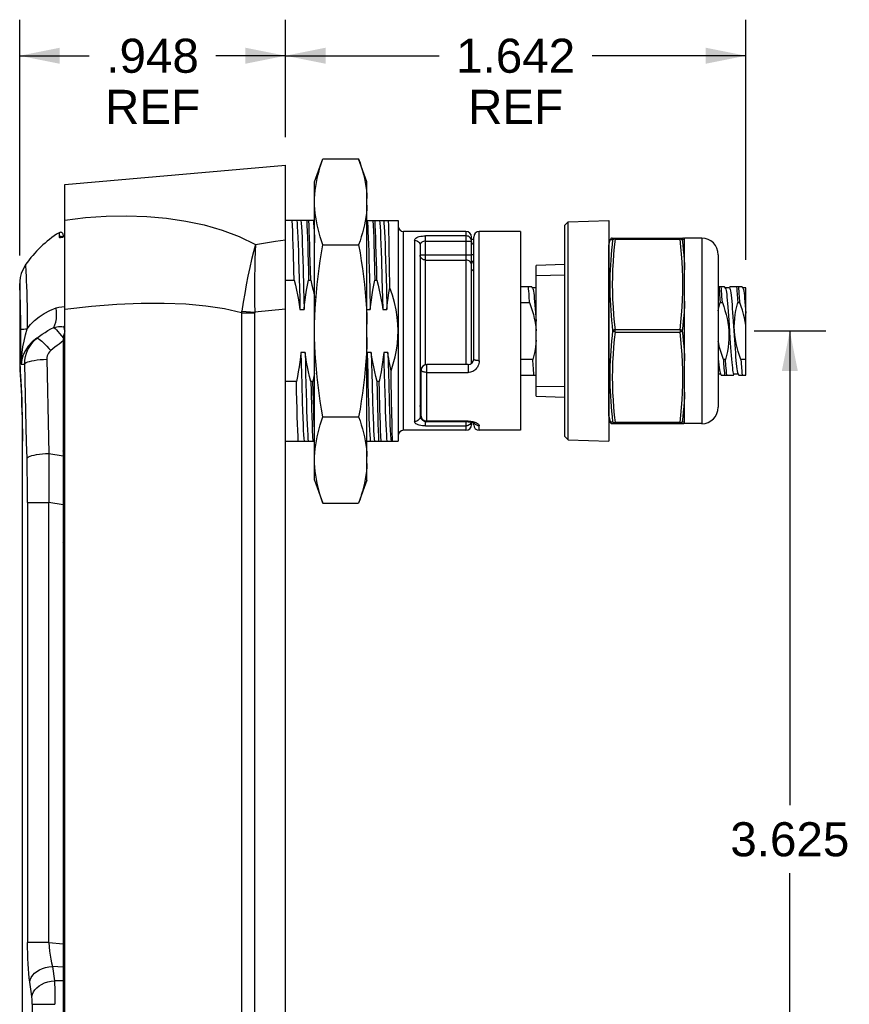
# Model space of a CAD drawing. Header units: inches. Extents: x 0 to 15.7, y 0 to 12.1.
# Tile 4 of 13: x 4.7 to 7.6, y 3.8 to 7.3. Entities that reach past the tile are written whole.
import ezdxf

# ---------------------------------------------------------------- set-up
doc = ezdxf.new("R2010")
doc.units = ezdxf.units.IN
doc.header["$LTSCALE"] = 0.864286
doc.header["$MEASUREMENT"] = 0
doc.layers.get('0').update_dxf_attribs({"linetype": 'CONTINUOUS'})
doc.styles.get("Standard").update_dxf_attribs({"font": 'arial.ttf'})
doc.dimstyles.new('DIMSTYLE_1', dxfattribs={"dimtxt": 0.121429, "dimasz": 0.142857, "dimexe": 0.09, "dimexo": 0.07, "dimgap": 0.0425, "dimtad": 0, "dimtih": 1, "dimtoh": 1, "dimdec": 3, "dimzin": 4, "dimdsep": 46, "dimtxsty": 'Standard', "dimblk": '_FILLED', "dimblk1": '_FILLED', "dimblk2": '_FILLED', "dimcen": 0.09, "dimadec": 3, "dimazin": 1, "dimtfac": 1, "dimtdec": 3, "dimtofl": 0, "dimtmove": 0, "dimatfit": 3, "dimldrblk": '_FILLED', "dimfxl": 0, "dimtolj": 1, "dimtzin": 4, "dimarcsym": 0})

# ---------------------------------------------------------------- blocks, each defined once
blk = doc.blocks.new('_FILLED')
at = {"color": 0, "linetype": 'ByBlock'}
blk.add_solid([(0, 0), (-1, 0.2), (-1, -0.2)], dxfattribs=at)
blk = doc.blocks.new('*D9')
at = {"color": 2, "linetype": 'Continuous'}
for p, q in [((4.6538, 6.4428), (4.6538, 7.2833)), ((5.6016, 6.8643), (5.6016, 7.2833)), ((4.6538, 7.1548), (4.902, 7.1548)), ((5.6016, 7.1548), (5.3534, 7.1548))]:
    blk.add_line(p, q, dxfattribs=at)
at = {"color": 2, "linetype": 'Continuous', "xscale": 0.1428571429, "yscale": 0.1428571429, "zscale": 0.1428571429, "rotation": 180}
blk.add_blockref('_FILLED', (4.6538, 7.1548), dxfattribs=at)
at = {"color": 2, "linetype": 'Continuous', "xscale": 0.1428571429, "yscale": 0.1428571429, "zscale": 0.1428571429}
blk.add_blockref('_FILLED', (5.6016, 7.1548), dxfattribs=at)
at = {"color": 2, "linetype": 'Continuous', "insert": (5.1277, 7.2155), "char_height": 0.12143, "width": 0.338555, "attachment_point": 2, "line_spacing_factor": 0.9}
blk.add_mtext('.948\\PREF', dxfattribs=at)
blk = doc.blocks.new('*D10')
at = {"color": 2, "linetype": 'Continuous'}
for p, q in [((5.6016, 6.8643), (5.6016, 7.2833)), ((7.2433, 6.4274), (7.2433, 7.2833)), ((5.6016, 7.1548), (6.1496, 7.1548)), ((7.2433, 7.1548), (6.6953, 7.1548))]:
    blk.add_line(p, q, dxfattribs=at)
at = {"color": 2, "linetype": 'Continuous', "xscale": 0.1428571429, "yscale": 0.1428571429, "zscale": 0.1428571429, "rotation": 180}
blk.add_blockref('_FILLED', (5.6016, 7.1548), dxfattribs=at)
at = {"color": 2, "linetype": 'Continuous', "xscale": 0.1428571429, "yscale": 0.1428571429, "zscale": 0.1428571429}
blk.add_blockref('_FILLED', (7.2433, 7.1548), dxfattribs=at)
at = {"color": 2, "linetype": 'Continuous', "insert": (6.4225, 7.2155), "char_height": 0.12143, "width": 0.424323, "attachment_point": 2, "line_spacing_factor": 0.9}
blk.add_mtext('1.642\\PREF', dxfattribs=at)
blk = doc.blocks.new('*D12')
at = {"color": 2, "linetype": 'Continuous'}
for p, q in [((7.2734, 6.1738), (7.5289, 6.1738)), ((7.4003, 6.1738), (7.4003, 4.4827)), ((7.4003, 2.5488), (7.4003, 4.2398)), ((6.0756, 2.5488), (7.5289, 2.5488))]:
    blk.add_line(p, q, dxfattribs=at)
at = {"color": 2, "linetype": 'Continuous', "xscale": 0.1428571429, "yscale": 0.1428571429, "zscale": 0.1428571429}
for p, rotation in [((7.4003, 6.1738), 90), ((7.4003, 2.5488), 270)]:
    blk.add_blockref('_FILLED', p, dxfattribs=dict(at, rotation=rotation))
at = {"color": 2, "linetype": 'Continuous', "insert": (7.4003, 4.422), "char_height": 0.12143, "width": 0.424323, "attachment_point": 2, "line_spacing_factor": 0.9}
blk.add_mtext('3.625', dxfattribs=at)

msp = doc.modelspace()

# ---------------------------------------------------------------- linework, layer by layer
at = {"color": 7, "linetype": 'Continuous'}
for p, q in [((5.7056, 6.7058), (5.7353, 6.7875)), ((5.7353, 6.7875), (5.8625, 6.7875)), ((5.8922, 6.7058), (5.8625, 6.7875)), ((4.8142, 6.6954), (5.6016, 6.7643)), ((5.6016, 0.8844), (5.6016, 6.7643)), ((5.7056, 5.6417), (5.7056, 6.7058)), ((5.8922, 5.6417), (5.8922, 6.7058)), ((4.8142, 0.8982), (4.8142, 6.6954)), ((5.7056, 6.5675), (5.6016, 6.5675)), ((5.8922, 6.5675), (6.0032, 6.5675)), ((6.0032, 6.5675), (6.0032, 5.7801)), ((6.6099, 6.5624), (6.7551, 6.5675)), ((6.7551, 6.5675), (6.7551, 5.7801)), ((6.5977, 6.5502), (6.6099, 6.5624)), ((6.5977, 5.7974), (6.5977, 6.5502)), ((6.6099, 5.7851), (6.6099, 6.5624)), ((4.7942, 6.5239), (4.7942, 6.509)), ((4.7994, 6.5105), (4.7985, 6.5104)), ((4.8014, 6.5103), (4.7994, 6.5105)), ((4.8093, 6.5155), (4.8093, 6.5104)), ((4.8137, 6.5122), (4.811, 6.5111)), ((4.8142, 6.5124), (4.8134, 6.512)), ((5.5658, 6.4933), (5.6016, 6.4986)), ((6.0229, 5.8194), (6.0229, 6.5281)), ((6.2453, 6.5281), (6.0229, 6.5281)), ((6.0622, 6.4967), (6.0622, 5.8509)), ((6.1016, 6.0531), (6.1016, 6.5124)), ((6.2453, 6.5124), (6.1016, 6.5124)), ((6.2453, 6.5281), (6.2453, 6.0537)), ((6.265, 6.0576), (6.265, 6.5084)), ((6.2729, 6.0734), (6.2729, 6.5084)), ((6.2925, 6.0675), (6.2925, 6.5281)), ((6.4402, 6.5281), (6.2925, 6.5281)), ((6.4402, 6.5281), (6.4402, 5.8194)), ((6.7553, 6.4777), (6.7594, 6.4981)), ((6.7671, 6.5045), (7.0188, 6.5045)), ((6.7771, 6.5005), (6.7771, 6.5045)), ((6.7771, 6.5005), (7.0088, 6.5005)), ((7.0088, 6.5045), (7.0088, 6.5005)), ((7.0252, 6.5011), (7.0245, 6.502)), ((7.0252, 5.8431), (7.0252, 6.5045)), ((7.086, 6.5045), (7.0252, 6.5045)), ((7.086, 6.5045), (7.086, 5.8431)), ((5.4946, 6.4824), (5.5302, 6.4879)), ((5.5302, 6.4879), (5.5658, 6.4933)), ((5.7353, 6.4807), (5.8625, 6.4807)), ((5.9728, 6.4037), (5.9717, 6.4705)), ((6.0819, 6.4787), (6.0819, 5.8688)), ((6.1016, 6.4936), (6.265, 6.4936)), ((6.7553, 5.8699), (6.7553, 6.4777)), ((5.6485, 6.4277), (5.6504, 6.3621)), ((5.9438, 6.4276), (5.9456, 6.3621)), ((6.265, 6.4438), (6.0819, 6.4438)), ((6.1016, 6.4263), (6.2453, 6.4263)), ((6.2729, 6.445), (6.265, 6.445)), ((7.1451, 6.4454), (7.1451, 5.9021)), ((5.9004, 6.3958), (5.9023, 6.3262)), ((5.9595, 6.3958), (5.9614, 6.3262)), ((5.9741, 6.3279), (5.9728, 6.4037)), ((6.265, 6.3933), (6.2729, 6.3854)), ((6.5977, 6.41), (6.4953, 6.4064)), ((6.4953, 5.9411), (6.4953, 6.4064)), ((5.6016, 6.3542), (5.6325, 6.3542)), ((5.6842, 6.3542), (5.6915, 6.3542)), ((5.9204, 6.3542), (5.9278, 6.3542)), ((6.4953, 6.3717), (6.5977, 6.3731)), ((4.6544, 6.3295), (4.6538, 6.3428)), ((4.6538, 6.3428), (4.6538, 6.054)), ((5.9023, 6.3262), (5.9042, 6.2505)), ((5.9614, 6.3262), (5.9633, 6.2505)), ((6.4802, 6.3313), (6.4402, 6.3313)), ((6.483, 6.3265), (6.4802, 6.3313)), ((6.4953, 6.3274), (6.4824, 6.3274)), ((6.483, 6.3265), (6.4836, 6.3251)), ((7.1677, 6.3313), (7.1451, 6.3313)), ((7.1705, 6.3265), (7.1677, 6.3313)), ((7.185, 6.3274), (7.1699, 6.3274)), ((7.1705, 6.3265), (7.1707, 6.3261)), ((7.1867, 6.3313), (7.1846, 6.3277)), ((7.2302, 6.3313), (7.1867, 6.3313)), ((7.233, 6.3265), (7.2302, 6.3313)), ((7.2433, 6.3274), (7.2324, 6.3274)), ((7.2433, 6.0163), (7.2433, 6.3274)), ((6.4723, 6.2755), (6.4709, 6.2967)), ((7.1598, 6.2755), (7.1584, 6.2967)), ((7.2223, 6.2755), (7.2209, 6.2967)), ((5.6016, 6.2515), (5.492, 6.2408)), ((5.6532, 6.2505), (5.668, 6.2505)), ((5.8922, 6.2505), (5.9042, 6.2505)), ((5.9485, 6.2505), (5.9633, 6.2505)), ((6.4402, 6.2755), (6.4723, 6.2755)), ((7.152, 6.2755), (7.1598, 6.2755)), ((7.2145, 6.2755), (7.2223, 6.2755)), ((5.4454, 6.2378), (5.4454, 2.286)), ((5.4454, 6.2378), (5.4919, 6.2378)), ((5.4461, 6.2436), (5.492, 6.2408)), ((5.4919, 2.286), (5.4919, 6.2378)), ((4.8105, 6.1885), (4.8142, 6.1934)), ((4.8105, 6.1885), (4.8112, 6.1857)), ((4.8105, 6.1885), (4.8142, 6.1884)), ((4.8127, 6.1797), (4.8142, 6.173)), ((7.1836, 6.1959), (7.1867, 6.147)), ((6.7771, 6.1698), (6.7771, 6.1777)), ((7.0088, 6.1777), (6.7771, 6.1777)), ((6.7771, 6.1698), (7.0088, 6.1698)), ((7.0088, 6.1777), (7.0088, 6.1698)), ((4.8093, 6.1379), (4.8093, 0.7998)), ((5.6715, 6.0971), (5.6568, 6.0971)), ((5.893, 6.0971), (5.8922, 6.0893)), ((5.9077, 6.0971), (5.893, 6.0971)), ((5.9668, 6.0971), (5.952, 6.0971)), ((4.6538, 6.0556), (4.6549, 6.0399)), ((4.6542, 6.0425), (4.6553, 6.0267)), ((4.6592, 6.0557), (4.6718, 6.0557)), ((6.1055, 5.85), (6.1055, 6.0537)), ((6.2532, 6.0537), (6.1055, 6.0537)), ((6.2532, 6.0537), (6.2532, 6.0258)), ((6.4838, 6.072), (6.4402, 6.072)), ((6.4851, 6.0509), (6.4838, 6.072)), ((7.1713, 6.072), (7.1634, 6.072)), ((7.1726, 6.0509), (7.1713, 6.072)), ((7.2433, 6.072), (7.2259, 6.072)), ((4.6547, 6.0357), (4.656, 6.0148)), ((4.656, 6.0155), (4.6569, 5.9997)), ((6.0858, 5.8697), (6.0858, 6.034)), ((6.1055, 6.0258), (6.2532, 6.0258)), ((6.4402, 6.0163), (6.4953, 6.0163)), ((7.1451, 6.0201), (7.1533, 6.0201)), ((7.1527, 6.021), (7.1555, 6.0163)), ((7.1555, 6.0163), (7.199, 6.0163)), ((7.199, 6.0163), (7.2011, 6.0199)), ((7.2007, 6.0201), (7.2158, 6.0201)), ((7.2152, 6.021), (7.218, 6.0163)), ((7.218, 6.0163), (7.2433, 6.0163)), ((4.6568, 6.0006), (4.6579, 5.9818)), ((4.6578, 5.9829), (4.6589, 5.9614)), ((5.6406, 5.9934), (5.6016, 5.9934)), ((5.6996, 5.9934), (5.6923, 5.9934)), ((5.9359, 5.9934), (5.9285, 5.9934)), ((6.5977, 5.9745), (6.4953, 5.9758)), ((4.6588, 5.9623), (4.6599, 5.9384)), ((4.6599, 5.9393), (4.6608, 5.9133)), ((6.4953, 5.9411), (6.5977, 5.9375)), ((4.6608, 5.9143), (4.6617, 5.8867)), ((5.9811, 5.8742), (5.98, 5.9311)), ((6.0819, 5.9037), (6.0858, 5.9037)), ((4.6616, 5.8874), (4.6623, 5.8585)), ((5.7353, 5.8669), (5.8625, 5.8669)), ((6.7553, 5.8699), (6.7594, 5.8494)), ((4.6623, 5.8589), (4.6628, 5.8296)), ((4.6628, 5.8297), (4.6631, 5.8)), ((6.1016, 5.8351), (6.1016, 5.85)), ((6.1016, 5.8351), (6.2453, 5.8351)), ((6.2532, 5.8518), (6.1055, 5.8518)), ((6.2532, 5.85), (6.1055, 5.85)), ((6.2453, 5.85), (6.2453, 5.8194)), ((6.2532, 5.8518), (6.2532, 5.85)), ((6.2642, 5.8491), (6.2635, 5.8467)), ((6.265, 5.8489), (6.265, 5.8391)), ((6.2729, 5.8391), (6.2729, 5.8467)), ((6.2925, 5.8194), (6.2925, 5.8358)), ((6.7671, 5.8431), (7.0188, 5.8431)), ((6.7767, 5.8431), (6.7771, 5.8431)), ((6.7771, 5.8431), (6.7771, 5.847)), ((7.0088, 5.847), (6.7771, 5.847)), ((7.0088, 5.847), (7.0088, 5.8431)), ((7.0245, 5.8455), (7.0252, 5.8464)), ((7.086, 5.8431), (7.0252, 5.8431)), ((4.6631, 5.8002), (4.6631, 5.7801)), ((6.2453, 5.8194), (6.0229, 5.8194)), ((6.4402, 5.8194), (6.2925, 5.8194)), ((6.5977, 5.7974), (6.6099, 5.7851)), ((4.6631, 5.7801), (4.6631, 3.6541)), ((4.6631, 5.7801), (4.6636, 5.7801)), ((4.6636, 3.6541), (4.6636, 5.7801)), ((5.6016, 5.7801), (5.7063, 5.7801)), ((5.8922, 5.7801), (6.0032, 5.7801)), ((6.6099, 5.7851), (6.7551, 5.7801)), ((4.7581, 5.7367), (4.8093, 5.7287)), ((4.8093, 5.7447), (4.8142, 5.7447)), ((5.7056, 5.6417), (5.7353, 5.5601)), ((5.8922, 5.6417), (5.8625, 5.5601)), ((4.682, 5.562), (4.682, 3.9932)), ((4.682, 5.562), (4.7574, 5.562)), ((4.7574, 3.9932), (4.7574, 5.562)), ((4.8093, 5.5538), (4.7574, 5.562)), ((5.7353, 5.5601), (5.8625, 5.5601)), ((4.8142, 5.4703), (4.8093, 5.4703)), ((4.8093, 5.2931), (4.8142, 5.2931)), ((4.7574, 3.9932), (4.682, 3.9932)), ((4.7574, 3.9932), (4.8093, 3.9888)), ((4.7704, 3.9079), (4.7727, 3.8908)), ((4.8093, 3.9047), (4.7704, 3.9079)), ((4.7727, 3.8908), (4.7751, 3.8736)), ((4.7751, 3.8736), (4.7777, 3.8564)), ((4.692, 3.8351), (4.6896, 3.8523)), ((4.6945, 3.8179), (4.692, 3.8351)), ((4.8093, 3.856), (4.7777, 3.8564)), ((4.697, 3.8008), (4.6945, 3.8179)), ((4.6988, 3.7729), (4.6988, 1.1988)), ((4.6988, 3.7729), (4.7794, 3.7729))]:
    msp.add_line(p, q, dxfattribs=at)
for points in [[(5.7056, 6.6461), (5.7063, 6.6601), (5.7076, 6.6742), (5.7094, 6.6884), (5.7117, 6.7025), (5.7145, 6.7166), (5.7178, 6.7308), (5.7215, 6.7449), (5.7257, 6.7591), (5.7303, 6.7733), (5.7353, 6.7875)], [(5.8625, 6.7875), (5.8675, 6.7733), (5.8721, 6.7591), (5.8763, 6.7449), (5.88, 6.7308), (5.8833, 6.7166), (5.8861, 6.7025), (5.8884, 6.6884), (5.8902, 6.6742), (5.8915, 6.6601), (5.8922, 6.6461)], [(5.7353, 6.4807), (5.7303, 6.4949), (5.7257, 6.5091), (5.7215, 6.5232), (5.7178, 6.5374), (5.7145, 6.5515), (5.7117, 6.5657), (5.7094, 6.5798), (5.7076, 6.5939), (5.7063, 6.608), (5.7056, 6.6221)], [(5.8922, 6.6221), (5.8915, 6.608), (5.8902, 6.5939), (5.8884, 6.5798), (5.8861, 6.5656), (5.8833, 6.5515), (5.88, 6.5374), (5.8763, 6.5232), (5.8721, 6.5091), (5.8675, 6.4949), (5.8625, 6.4807)], [(4.8142, 6.5688), (4.8887, 6.5775), (4.9623, 6.5826), (5.0352, 6.5839), (5.1069, 6.5815), (5.1775, 6.5755), (5.2461, 6.5656), (5.3122, 6.5517), (5.3758, 6.5334), (5.4366, 6.5105), (5.4946, 6.4824)], [(5.63, 6.4519), (5.6292, 6.48), (5.6284, 6.5057), (5.6275, 6.5289), (5.6267, 6.5496), (5.6258, 6.5675)], [(5.642, 6.5675), (5.6429, 6.558), (5.6439, 6.5447), (5.6449, 6.5276), (5.6458, 6.5071), (5.6467, 6.4834), (5.6476, 6.4568), (5.6485, 6.4277)], [(5.6568, 6.5675), (5.6577, 6.5579), (5.6587, 6.5444), (5.6596, 6.5274), (5.6606, 6.507), (5.6615, 6.4833), (5.6624, 6.4568), (5.6633, 6.4276), (5.6642, 6.3958)], [(5.6775, 6.5675), (5.6784, 6.5496), (5.6792, 6.5289), (5.68, 6.5057), (5.6808, 6.48), (5.6816, 6.4519)], [(5.689, 6.4519), (5.6882, 6.48), (5.6874, 6.5057), (5.6866, 6.5289), (5.6857, 6.5496), (5.6849, 6.5675)], [(5.7011, 6.5675), (5.702, 6.558), (5.703, 6.5447), (5.7039, 6.5276), (5.7049, 6.5071), (5.7056, 6.4882)], [(5.893, 6.5675), (5.8939, 6.5579), (5.8949, 6.5444), (5.8958, 6.5274), (5.8968, 6.507), (5.8977, 6.4833), (5.8986, 6.4568), (5.8995, 6.4276), (5.9004, 6.3958)], [(5.9137, 6.5675), (5.9146, 6.5496), (5.9154, 6.5289), (5.9162, 6.5057), (5.917, 6.48), (5.9179, 6.4519)], [(5.9252, 6.4519), (5.9244, 6.48), (5.9236, 6.5057), (5.9228, 6.5289), (5.922, 6.5496), (5.9211, 6.5675)], [(5.9373, 6.5675), (5.9382, 6.558), (5.9392, 6.5447), (5.9401, 6.5276), (5.9411, 6.5071), (5.942, 6.4834), (5.9429, 6.4568), (5.9438, 6.4276)], [(5.952, 6.5675), (5.953, 6.5579), (5.9539, 6.5444), (5.9549, 6.5274), (5.9559, 6.507), (5.9568, 6.4833), (5.9577, 6.4568), (5.9586, 6.4276), (5.9595, 6.3958)], [(5.9717, 6.4705), (5.9711, 6.4998), (5.9705, 6.5259), (5.9699, 6.5485), (5.9693, 6.5675)], [(4.7942, 6.509), (4.7946, 6.5079), (4.7956, 6.5071), (4.7973, 6.5068), (4.7996, 6.5069), (4.8025, 6.5075), (4.806, 6.5085), (4.81, 6.51), (4.8142, 6.5118)], [(4.7985, 6.5104), (4.7976, 6.5103), (4.7967, 6.5101), (4.7958, 6.5098), (4.795, 6.5095), (4.7942, 6.509)], [(4.8047, 6.509), (4.8033, 6.5097), (4.8014, 6.5103)], [(4.8113, 6.5111), (4.809, 6.5103), (4.807, 6.5096), (4.8053, 6.5091), (4.8039, 6.5088)], [(6.0622, 6.4967), (6.0628, 6.4997), (6.0643, 6.5024), (6.0668, 6.5048), (6.0702, 6.5069), (6.0743, 6.5086), (6.079, 6.51), (6.0842, 6.5111), (6.0898, 6.5118), (6.0956, 6.5123), (6.1016, 6.5124)], [(6.0622, 6.4967), (6.066, 6.4963), (6.0697, 6.4953), (6.073, 6.4938), (6.0759, 6.4916), (6.0784, 6.4889), (6.0803, 6.4858), (6.0815, 6.4824), (6.0819, 6.4787)], [(6.2592, 6.5069), (6.2562, 6.5093), (6.2528, 6.511), (6.2491, 6.5121), (6.2453, 6.5124)], [(6.265, 6.4936), (6.2646, 6.4973), (6.2635, 6.5008), (6.2617, 6.5041), (6.2592, 6.5069)], [(6.2729, 6.5008), (6.2722, 6.5006), (6.2702, 6.4999), (6.2679, 6.4993), (6.2654, 6.4987), (6.265, 6.4986)], [(6.7671, 6.5045), (6.7658, 6.5044), (6.7645, 6.504), (6.7633, 6.5035), (6.7623, 6.5028), (6.7614, 6.502), (6.7606, 6.501), (6.76, 6.5), (6.7596, 6.4989), (6.7594, 6.4981)], [(6.7694, 6.4979), (6.7674, 6.498), (6.7655, 6.498), (6.7639, 6.4981), (6.7626, 6.4981), (6.7614, 6.4981), (6.7605, 6.4981), (6.7599, 6.4981), (6.7595, 6.4981), (6.7594, 6.4982)], [(6.7694, 6.1738), (6.7674, 6.1922), (6.7655, 6.2104), (6.7639, 6.2287), (6.7626, 6.2469), (6.7614, 6.265), (6.7605, 6.2831), (6.7599, 6.3011), (6.7595, 6.3192), (6.7594, 6.3371), (6.7595, 6.3551), (6.7599, 6.373), (6.7606, 6.3909), (6.7615, 6.4087), (6.7627, 6.4266), (6.764, 6.4444), (6.7656, 6.4623), (6.7674, 6.4801), (6.7694, 6.4979)], [(6.7771, 6.5005), (6.7742, 6.4737), (6.7718, 6.4468), (6.7698, 6.4199), (6.7683, 6.3929), (6.7674, 6.366), (6.7671, 6.3391), (6.7674, 6.3122), (6.7683, 6.2853), (6.7698, 6.2584), (6.7718, 6.2314), (6.7742, 6.2046), (6.7771, 6.1777)], [(6.7694, 6.4979), (6.7697, 6.4993), (6.7703, 6.5005), (6.7711, 6.5016), (6.772, 6.5026), (6.7731, 6.5034), (6.7744, 6.504), (6.7757, 6.5044), (6.7771, 6.5045)], [(6.7771, 6.5005), (6.7757, 6.5006), (6.7744, 6.5005), (6.7732, 6.5004), (6.7721, 6.5001), (6.7711, 6.4997), (6.7703, 6.4992), (6.7697, 6.4986), (6.7694, 6.4979)], [(7.0088, 6.5045), (7.0101, 6.5044), (7.0114, 6.504), (7.0126, 6.5035), (7.0137, 6.5027), (7.0147, 6.5017), (7.0155, 6.5006), (7.0161, 6.4993), (7.0165, 6.4979)], [(7.0165, 6.4979), (7.0161, 6.4986), (7.0156, 6.4992), (7.0148, 6.4996), (7.0139, 6.5), (7.0128, 6.5003), (7.0115, 6.5005), (7.0102, 6.5006), (7.0088, 6.5005)], [(7.0088, 6.1777), (7.0117, 6.2046), (7.0141, 6.2314), (7.0161, 6.2584), (7.0176, 6.2853), (7.0184, 6.3122), (7.0188, 6.3391), (7.0184, 6.366), (7.0176, 6.3929), (7.0161, 6.4199), (7.0141, 6.4468), (7.0117, 6.4737), (7.0088, 6.5005)], [(7.0252, 6.4981), (7.0243, 6.4981), (7.0232, 6.4981), (7.0218, 6.4981), (7.0202, 6.498), (7.0185, 6.498), (7.0165, 6.4979)], [(7.0165, 6.4979), (7.0185, 6.4802), (7.0202, 6.4625), (7.0218, 6.4448), (7.0232, 6.4271), (7.0243, 6.4095), (7.0252, 6.3918)], [(7.0245, 6.502), (7.0236, 6.5028), (7.0225, 6.5035), (7.0213, 6.504), (7.0201, 6.5044), (7.0188, 6.5045)], [(5.4946, 6.4824), (5.4877, 6.4561), (5.481, 6.4285), (5.4744, 6.3995), (5.468, 6.3694), (5.462, 6.3386), (5.4563, 6.3073), (5.451, 6.2757), (5.4461, 6.2436)], [(5.4946, 6.4824), (5.4935, 6.4559), (5.4926, 6.4279), (5.492, 6.3985), (5.4915, 6.3682), (5.4913, 6.337), (5.4913, 6.3053), (5.4916, 6.2731), (5.492, 6.2408)], [(5.7056, 6.1978), (5.7063, 6.2259), (5.7076, 6.2541), (5.7094, 6.2824), (5.7117, 6.3107), (5.7145, 6.339), (5.7178, 6.3674), (5.7216, 6.3957), (5.7258, 6.424), (5.7303, 6.4523), (5.7353, 6.4807)], [(5.8625, 6.4807), (5.8675, 6.4523), (5.872, 6.424), (5.8762, 6.3957), (5.88, 6.3674), (5.8833, 6.339), (5.8861, 6.3107), (5.8884, 6.2824), (5.8902, 6.2541), (5.8915, 6.2259), (5.8922, 6.1978)], [(6.1016, 6.4936), (6.0979, 6.4934), (6.0943, 6.4927), (6.0909, 6.4916), (6.0879, 6.49), (6.0854, 6.4879), (6.0835, 6.4853), (6.0823, 6.4822), (6.0819, 6.4787)], [(6.265, 6.4814), (6.2662, 6.4821), (6.268, 6.4837), (6.2697, 6.4854)], [(6.2697, 6.4854), (6.271, 6.4873), (6.272, 6.4892)], [(6.272, 6.4892), (6.2726, 6.4911), (6.2729, 6.493)], [(5.6325, 6.3542), (5.6316, 6.3889), (5.63, 6.4519)], [(5.6816, 6.4519), (5.6833, 6.3889), (5.6842, 6.3542)], [(5.6915, 6.3542), (5.6907, 6.3889), (5.689, 6.4519)], [(5.9179, 6.4519), (5.9195, 6.3889), (5.9204, 6.3542)], [(5.9278, 6.3542), (5.9269, 6.3889), (5.9252, 6.4519)], [(6.1016, 6.4263), (6.0978, 6.4266), (6.0941, 6.4276), (6.0907, 6.4292), (6.0877, 6.4314), (6.0852, 6.4341), (6.0834, 6.4371), (6.0823, 6.4404), (6.0819, 6.4438)], [(6.265, 6.4087), (6.2646, 6.4121), (6.2635, 6.4154), (6.2617, 6.4185), (6.2592, 6.4211), (6.2562, 6.4233), (6.2528, 6.4249), (6.2491, 6.4259), (6.2453, 6.4263)], [(4.675, 6.4104), (4.6716, 6.4051), (4.6644, 6.3917), (4.6591, 6.378), (4.6558, 6.3645), (4.6541, 6.3512), (4.6538, 6.3428)], [(4.675, 6.4104), (4.6762, 6.3838), (4.6768, 6.3694), (4.6774, 6.3523), (4.6781, 6.3327), (4.6787, 6.3108), (4.6793, 6.287), (4.6799, 6.2616), (4.6802, 6.2351), (4.6805, 6.2082), (4.6806, 6.1811)], [(5.6642, 6.3958), (5.6661, 6.3262), (5.667, 6.2888), (5.668, 6.2505)], [(6.2714, 6.4167), (6.2702, 6.4187), (6.2688, 6.4207), (6.2671, 6.4224), (6.2652, 6.4239), (6.265, 6.424)], [(6.2729, 6.41), (6.2727, 6.4123), (6.2722, 6.4145), (6.2714, 6.4167)], [(5.6325, 6.3542), (5.6369, 6.3368), (5.6409, 6.3194), (5.6446, 6.3021), (5.6478, 6.2848), (5.6507, 6.2676), (5.6532, 6.2505)], [(5.6504, 6.3621), (5.6523, 6.2889), (5.6532, 6.2505)], [(5.668, 6.2505), (5.6697, 6.2676), (5.6718, 6.2848), (5.6743, 6.302), (5.6772, 6.3193), (5.6805, 6.3367), (5.6842, 6.3542)], [(5.6915, 6.3542), (5.6959, 6.3368), (5.6999, 6.3194), (5.7036, 6.3021), (5.7056, 6.2916)], [(5.9042, 6.2505), (5.9059, 6.2676), (5.908, 6.2848), (5.9105, 6.302), (5.9134, 6.3193), (5.9167, 6.3367), (5.9204, 6.3542)], [(5.9278, 6.3542), (5.9321, 6.3368), (5.9362, 6.3194), (5.9398, 6.3021), (5.9431, 6.2848), (5.946, 6.2676), (5.9485, 6.2505)], [(5.9456, 6.3621), (5.9476, 6.2889), (5.9485, 6.2505)], [(4.6578, 6.2), (4.6576, 6.2204), (4.6572, 6.2404), (4.6568, 6.2596), (4.6563, 6.2773), (4.6558, 6.2935), (4.6553, 6.3077), (4.6544, 6.3295)], [(5.9633, 6.2505), (5.9645, 6.2633), (5.966, 6.2762), (5.9677, 6.2891), (5.9696, 6.302), (5.9717, 6.315), (5.9741, 6.3279)], [(6.0032, 6.1738), (6.0025, 6.1978), (6.0002, 6.2226), (5.9962, 6.2483), (5.9905, 6.2745), (5.9831, 6.301), (5.9741, 6.3279)], [(6.4709, 6.2967), (6.4702, 6.3064), (6.4695, 6.3154), (6.4688, 6.3237), (6.4681, 6.3313)], [(6.4836, 6.3251), (6.4847, 6.3214), (6.4858, 6.3159), (6.4869, 6.3086), (6.488, 6.2999), (6.489, 6.2898), (6.4901, 6.2785), (6.4911, 6.266), (6.4922, 6.2524), (6.4932, 6.2379), (6.4944, 6.2225), (6.4953, 6.2087)], [(7.1478, 6.3313), (7.1485, 6.3236), (7.1492, 6.3153), (7.1499, 6.3064)], [(7.1584, 6.2967), (7.1577, 6.3064), (7.157, 6.3154), (7.1563, 6.3237), (7.1556, 6.3313)], [(7.1707, 6.3261), (7.1718, 6.3231), (7.1729, 6.3183), (7.174, 6.3117), (7.1751, 6.3036), (7.1761, 6.294), (7.1772, 6.2831), (7.1782, 6.271), (7.1793, 6.2578), (7.1803, 6.2433), (7.1815, 6.228), (7.1826, 6.2121), (7.1836, 6.1959)], [(7.185, 6.3274), (7.1856, 6.3272), (7.1867, 6.3253), (7.1877, 6.3217), (7.1889, 6.3163), (7.19, 6.3092), (7.191, 6.3006), (7.1921, 6.2907), (7.1931, 6.2795), (7.1941, 6.2671), (7.1952, 6.2536), (7.1963, 6.239), (7.1974, 6.2234), (7.1985, 6.2071)], [(7.2103, 6.3313), (7.211, 6.3236), (7.2117, 6.3153), (7.2124, 6.3064)], [(7.2209, 6.2967), (7.2202, 6.3064), (7.2195, 6.3154), (7.2188, 6.3237), (7.2181, 6.3313)], [(7.233, 6.3265), (7.2337, 6.3249), (7.2348, 6.3211), (7.2359, 6.3155), (7.237, 6.3083), (7.2381, 6.2994), (7.2391, 6.2891), (7.2401, 6.2776), (7.2412, 6.2649), (7.2422, 6.2513), (7.2433, 6.2368)], [(7.1499, 6.3064), (7.1512, 6.2865), (7.152, 6.2755)], [(7.2124, 6.3064), (7.2137, 6.2865), (7.2145, 6.2755)], [(4.6806, 6.1811), (4.6928, 6.1962), (4.7068, 6.2107), (4.7229, 6.2241), (4.7411, 6.2363), (4.7615, 6.2469), (4.7842, 6.2556)], [(4.7758, 6.1861), (4.7797, 6.1949), (4.7826, 6.2051), (4.7845, 6.2164), (4.7855, 6.2287), (4.7854, 6.2419), (4.7842, 6.2556)], [(4.7842, 6.2556), (4.7939, 6.2582), (4.8037, 6.2598), (4.8137, 6.2606), (4.8142, 6.2606)], [(5.4454, 6.2378), (5.3841, 6.2519), (5.3177, 6.2622), (5.246, 6.2687), (5.1691, 6.2717), (5.0873, 6.2715), (5.0007, 6.2679), (4.9097, 6.261), (4.8142, 6.2506)], [(6.4723, 6.2755), (6.4772, 6.2613), (6.4816, 6.247), (6.4857, 6.2326), (6.4891, 6.2181), (6.4919, 6.2035), (6.494, 6.1888), (6.4953, 6.1743)], [(7.0252, 6.2801), (7.0243, 6.2624), (7.0232, 6.2447), (7.0218, 6.227), (7.0202, 6.2093), (7.0185, 6.1916), (7.0165, 6.1738)], [(7.1451, 6.2451), (7.1453, 6.2468), (7.1483, 6.2612), (7.152, 6.2755)], [(7.1598, 6.2755), (7.1647, 6.2613), (7.1691, 6.247), (7.1732, 6.2326), (7.1766, 6.2181), (7.1794, 6.2035), (7.1815, 6.1888), (7.1828, 6.1741), (7.1833, 6.1594), (7.1831, 6.1447), (7.1821, 6.1299), (7.1803, 6.1153), (7.1779, 6.1007), (7.1749, 6.0863), (7.1713, 6.072)], [(7.2259, 6.072), (7.221, 6.0862), (7.2166, 6.1005), (7.2126, 6.1149), (7.2091, 6.1294), (7.2063, 6.144), (7.2042, 6.1587), (7.2029, 6.1734), (7.2024, 6.1881), (7.2026, 6.2029), (7.2037, 6.2176), (7.2054, 6.2323), (7.2078, 6.2468), (7.2108, 6.2612), (7.2145, 6.2755)], [(7.2433, 6.1943), (7.2413, 6.2071), (7.2387, 6.2202), (7.2354, 6.2336), (7.2316, 6.2473), (7.2272, 6.2613), (7.2223, 6.2755)], [(5.4454, 6.2378), (5.4455, 6.2388), (5.4456, 6.2398), (5.4457, 6.2407), (5.4459, 6.2417), (5.446, 6.2426), (5.4461, 6.2436)], [(5.492, 6.2408), (5.492, 6.2403), (5.492, 6.2398), (5.492, 6.2393), (5.492, 6.2388), (5.492, 6.2383), (5.4919, 6.2378)], [(4.6592, 6.0557), (4.6588, 6.0725), (4.6585, 6.0909), (4.6583, 6.1108), (4.6581, 6.1322), (4.658, 6.1549), (4.6578, 6.2)], [(4.6579, 6.179), (4.659, 6.1794), (4.6612, 6.1798), (4.6645, 6.1801), (4.6688, 6.1805), (4.6742, 6.1808), (4.6806, 6.1811)], [(4.6592, 6.0557), (4.6601, 6.0761), (4.6621, 6.0962), (4.6652, 6.1166), (4.6693, 6.1377), (4.6745, 6.1592), (4.6806, 6.1811)], [(4.7154, 6.1479), (4.7248, 6.155), (4.7345, 6.1618), (4.7444, 6.1684), (4.7546, 6.1746), (4.7651, 6.1806), (4.7758, 6.1861)], [(4.7758, 6.1861), (4.781, 6.1876), (4.7863, 6.1886), (4.792, 6.1893), (4.7979, 6.1895), (4.8041, 6.1892), (4.8105, 6.1885)], [(4.7758, 6.1861), (4.7799, 6.1825), (4.7848, 6.1775), (4.7903, 6.1714), (4.7963, 6.1643), (4.8028, 6.1561), (4.8096, 6.1473)], [(4.8112, 6.1857), (4.8119, 6.1828), (4.8127, 6.1797)], [(7.1985, 6.2071), (7.2006, 6.1742), (7.2027, 6.1415)], [(4.7154, 6.1479), (4.6983, 6.1344), (4.6846, 6.1196), (4.6741, 6.1042), (4.6665, 6.0883), (4.6615, 6.0719), (4.6592, 6.0557)], [(4.6718, 6.0557), (4.6725, 6.0689), (4.6746, 6.0819), (4.6781, 6.0946), (4.6831, 6.1069), (4.6894, 6.1184), (4.697, 6.1292), (4.7057, 6.1391), (4.7154, 6.1479)], [(4.7154, 6.1479), (4.7174, 6.1478), (4.7202, 6.1465), (4.7237, 6.1443), (4.7279, 6.1411), (4.7328, 6.1369), (4.7383, 6.1317), (4.7443, 6.1257), (4.7507, 6.1189), (4.7575, 6.1114), (4.7644, 6.1035)], [(4.8096, 6.1473), (4.8095, 6.1457), (4.8094, 6.1442), (4.8093, 6.1427), (4.8093, 6.1411), (4.8093, 6.1395), (4.8093, 6.1379)], [(4.8112, 6.1595), (4.8105, 6.1556), (4.8099, 6.1516), (4.8096, 6.1473)], [(4.8142, 6.1677), (4.8135, 6.1663), (4.8122, 6.163), (4.8112, 6.1595)], [(5.7353, 5.8669), (5.7303, 5.8953), (5.7257, 5.9237), (5.7216, 5.952), (5.7178, 5.9803), (5.7145, 6.0086), (5.7117, 6.0369), (5.7094, 6.0652), (5.7076, 6.0934), (5.7063, 6.1217), (5.7056, 6.1498)], [(5.8922, 6.1498), (5.8915, 6.1217), (5.8902, 6.0934), (5.8884, 6.0652), (5.8861, 6.0369), (5.8833, 6.0086), (5.88, 5.9803), (5.8762, 5.952), (5.8721, 5.9237), (5.8675, 5.8953), (5.8625, 5.8669)], [(5.9783, 6.0317), (5.9861, 6.0565), (5.9923, 6.0808), (5.9972, 6.1049), (6.0006, 6.1285), (6.0026, 6.1514), (6.0032, 6.1738)], [(6.7694, 5.8496), (6.7674, 5.868), (6.7655, 5.8862), (6.7639, 5.9044), (6.7626, 5.9226), (6.7614, 5.9407), (6.7605, 5.9587), (6.7599, 5.9768), (6.7595, 5.9948), (6.7594, 6.0128), (6.7595, 6.0307), (6.7599, 6.0486), (6.7606, 6.0665), (6.7615, 6.0844), (6.7627, 6.1023), (6.764, 6.1201), (6.7656, 6.138), (6.7674, 6.1559), (6.7694, 6.1738)], [(6.7771, 6.1698), (6.7742, 6.143), (6.7718, 6.1162), (6.7698, 6.0892), (6.7683, 6.0622), (6.7674, 6.0353), (6.7671, 6.0085), (6.7674, 5.9815), (6.7683, 5.9546), (6.7698, 5.9277), (6.7718, 5.9007), (6.7742, 5.8738), (6.7771, 5.847)], [(6.7771, 6.1777), (6.7757, 6.1775), (6.7744, 6.1772), (6.7732, 6.1768), (6.7721, 6.1764), (6.7711, 6.1758), (6.7703, 6.1751), (6.7697, 6.1745), (6.7694, 6.1738)], [(6.7771, 6.1698), (6.7757, 6.17), (6.7744, 6.1703), (6.7732, 6.1707), (6.7721, 6.1712), (6.7711, 6.1717), (6.7703, 6.1724), (6.7697, 6.1731), (6.7694, 6.1738)], [(7.0165, 6.1738), (7.0161, 6.1745), (7.0156, 6.1751), (7.0148, 6.1758), (7.0138, 6.1764), (7.0127, 6.1768), (7.0114, 6.1772), (7.0101, 6.1775), (7.0088, 6.1777)], [(7.0165, 6.1738), (7.0161, 6.1731), (7.0156, 6.1724), (7.0148, 6.1718), (7.0139, 6.1712), (7.0128, 6.1707), (7.0115, 6.1703), (7.0102, 6.17), (7.0088, 6.1698)], [(7.0088, 5.847), (7.0117, 5.8738), (7.0141, 5.9007), (7.0161, 5.9276), (7.0176, 5.9546), (7.0184, 5.9815), (7.0188, 6.0084), (7.0184, 6.0353), (7.0176, 6.0622), (7.0161, 6.0892), (7.0141, 6.1161), (7.0117, 6.143), (7.0088, 6.1698)], [(7.0165, 6.1738), (7.0185, 6.156), (7.0202, 6.1383), (7.0218, 6.1205), (7.0232, 6.1028), (7.0243, 6.0852), (7.0252, 6.0675)], [(7.1867, 6.147), (7.1878, 6.1308), (7.1889, 6.1151), (7.19, 6.1001), (7.1911, 6.0861), (7.1922, 6.0732), (7.1932, 6.0615), (7.1942, 6.051), (7.1953, 6.0418), (7.1964, 6.0341), (7.1975, 6.028), (7.1986, 6.0236), (7.1996, 6.0209), (7.2007, 6.0201)], [(4.8093, 6.1379), (4.8018, 6.1325), (4.7943, 6.127), (4.7869, 6.1213), (4.7794, 6.1155), (4.7719, 6.1095), (4.7644, 6.1035)], [(6.4953, 6.1406), (6.4946, 6.1299), (6.4928, 6.1153), (6.4904, 6.1007), (6.4874, 6.0863), (6.4838, 6.072)], [(7.1634, 6.072), (7.1585, 6.0862), (7.1541, 6.1005), (7.1501, 6.1149), (7.1466, 6.1294), (7.1451, 6.1375)], [(7.2027, 6.1415), (7.2038, 6.1254), (7.2049, 6.1098), (7.206, 6.0951), (7.2071, 6.0814), (7.2082, 6.0688), (7.2092, 6.0574), (7.2102, 6.0473), (7.2113, 6.0387), (7.2124, 6.0315), (7.2136, 6.026), (7.2146, 6.0223), (7.2152, 6.021)], [(4.7644, 6.1035), (4.7601, 6.0994), (4.7566, 6.0949), (4.7538, 6.0898), (4.7517, 6.0843), (4.7505, 6.0786), (4.7502, 6.0727)], [(5.6568, 6.0971), (5.6551, 6.0799), (5.653, 6.0628), (5.6504, 6.0455), (5.6475, 6.0282), (5.6443, 6.0108), (5.6406, 5.9934)], [(5.6568, 6.0971), (5.6577, 6.0587), (5.6587, 6.021), (5.6596, 5.9849), (5.6615, 5.9188)], [(5.6715, 6.0971), (5.6725, 6.0583), (5.6734, 6.0205), (5.6744, 5.9845), (5.6763, 5.9187)], [(5.6923, 5.9934), (5.6879, 6.0108), (5.6838, 6.0282), (5.6802, 6.0455), (5.6769, 6.0627), (5.674, 6.0799), (5.6715, 6.0971)], [(5.893, 6.0971), (5.8939, 6.0587), (5.8949, 6.021), (5.8958, 5.9849), (5.8977, 5.9188)], [(5.9077, 6.0971), (5.9087, 6.0584), (5.9097, 6.0206), (5.9106, 5.9844), (5.9125, 5.9185)], [(5.9285, 5.9934), (5.9241, 6.0108), (5.9201, 6.0282), (5.9164, 6.0455), (5.9131, 6.0627), (5.9102, 6.0799), (5.9077, 6.0971)], [(5.952, 6.0971), (5.9503, 6.0799), (5.9482, 6.0628), (5.9457, 6.0455), (5.9428, 6.0282), (5.9395, 6.0108), (5.9359, 5.9934)], [(5.952, 6.0971), (5.953, 6.0587), (5.9539, 6.021), (5.9549, 5.9849), (5.9568, 5.9188)], [(5.9668, 6.0971), (5.9677, 6.0583), (5.9687, 6.0205), (5.9697, 5.9845), (5.9715, 5.9187)], [(5.9783, 6.0317), (5.976, 6.0426), (5.9739, 6.0534), (5.9719, 6.0643), (5.97, 6.0752), (5.9683, 6.0861), (5.9668, 6.0971)], [(6.2925, 6.0675), (6.29, 6.0675), (6.2875, 6.0677), (6.2851, 6.0679), (6.2829, 6.0682), (6.2808, 6.0686), (6.2788, 6.0691), (6.2771, 6.0697), (6.2756, 6.0704), (6.2744, 6.071), (6.2736, 6.0718), (6.273, 6.0726), (6.2729, 6.0734)], [(7.1451, 6.076), (7.1451, 6.0753), (7.1461, 6.0633), (7.1472, 6.0526), (7.1482, 6.0432), (7.1493, 6.0352), (7.1504, 6.0289), (7.1515, 6.0242), (7.1526, 6.0213), (7.1527, 6.021)], [(4.6538, 6.054), (4.6538, 6.0502), (4.654, 6.0464), (4.6542, 6.0425)], [(4.6549, 6.0399), (4.6556, 6.028), (4.6566, 6.0129), (4.6576, 5.9949), (4.6587, 5.9742), (4.6598, 5.9511), (4.6609, 5.926), (4.6618, 5.8991), (4.6626, 5.8706), (4.6631, 5.8409), (4.6635, 5.8108), (4.6636, 5.7801)], [(4.6718, 6.0557), (4.6737, 6.0582), (4.6773, 6.0606), (4.6823, 6.0629), (4.6887, 6.0651), (4.6965, 6.067), (4.7055, 6.0688), (4.7156, 6.0703), (4.7266, 6.0714), (4.7383, 6.0723), (4.7502, 6.0727)], [(4.6799, 5.7197), (4.6784, 5.7756), (4.677, 5.8316), (4.6757, 5.8876), (4.6743, 5.9436), (4.6731, 5.9996), (4.6718, 6.0557)], [(4.7502, 6.0727), (4.7514, 6.0167), (4.7527, 5.9607), (4.754, 5.9047), (4.7553, 5.8487), (4.7567, 5.7927), (4.7581, 5.7367)], [(6.2925, 6.0675), (6.2922, 6.0624), (6.2914, 6.0576), (6.2901, 6.0529), (6.2882, 6.0485), (6.2859, 6.0443), (6.2832, 6.0405), (6.2802, 6.0371), (6.2768, 6.0341), (6.2731, 6.0316), (6.2693, 6.0294), (6.2653, 6.0278), (6.2612, 6.0267), (6.2572, 6.026), (6.2532, 6.0258)], [(6.4879, 6.0163), (6.4872, 6.0239), (6.4865, 6.0322), (6.4858, 6.0412), (6.4851, 6.0509)], [(7.1634, 6.072), (7.1641, 6.0611), (7.1655, 6.0412)], [(7.1655, 6.0412), (7.1662, 6.0323), (7.1669, 6.0239), (7.1676, 6.0163)], [(7.1754, 6.0163), (7.1747, 6.0239), (7.174, 6.0322), (7.1733, 6.0412), (7.1726, 6.0509)], [(7.2259, 6.072), (7.2266, 6.0611), (7.228, 6.0412)], [(7.228, 6.0412), (7.2287, 6.0323), (7.2294, 6.0239), (7.2301, 6.0163)], [(5.7056, 6.0229), (5.7033, 6.0108), (5.6996, 5.9934)], [(5.98, 5.9311), (5.9789, 5.9965), (5.9783, 6.0317)], [(6.1055, 6.0258), (6.103, 6.0259), (6.1004, 6.0261), (6.098, 6.0264), (6.0957, 6.0269), (6.0935, 6.0275), (6.0916, 6.0282), (6.0899, 6.029), (6.0885, 6.0299), (6.0873, 6.0309), (6.0865, 6.0319), (6.086, 6.0329), (6.0858, 6.034)], [(5.6431, 5.8956), (5.6415, 5.9586), (5.6406, 5.9934)], [(5.6923, 5.9934), (5.6931, 5.9586), (5.6948, 5.8956)], [(5.7022, 5.8956), (5.7005, 5.9586), (5.6996, 5.9934)], [(5.931, 5.8964), (5.9293, 5.9594), (5.9285, 5.9934)], [(5.9384, 5.8956), (5.9367, 5.9586), (5.9359, 5.9934)], [(7.0252, 5.9557), (7.0243, 5.938), (7.0232, 5.9204), (7.0218, 5.9027), (7.0202, 5.885), (7.0185, 5.8674), (7.0165, 5.8496)], [(5.6615, 5.9188), (5.6624, 5.8896), (5.6633, 5.8632), (5.6642, 5.8398), (5.6651, 5.8197), (5.6661, 5.8028), (5.667, 5.7896), (5.668, 5.7801)], [(5.6763, 5.9187), (5.6772, 5.8896), (5.6781, 5.8632), (5.679, 5.8397), (5.6799, 5.8196), (5.6808, 5.8028), (5.6818, 5.7895), (5.6827, 5.7801)], [(5.8977, 5.9188), (5.8986, 5.8896), (5.8995, 5.8632), (5.9004, 5.8398), (5.9014, 5.8197), (5.9023, 5.8028), (5.9033, 5.7896), (5.9042, 5.7801)], [(5.9125, 5.9185), (5.9134, 5.8894), (5.9143, 5.8631), (5.9152, 5.8397), (5.9161, 5.8195), (5.9171, 5.8026), (5.918, 5.7894), (5.919, 5.7801)], [(5.9568, 5.9188), (5.9577, 5.8896), (5.9586, 5.8632), (5.9595, 5.8398), (5.9604, 5.8197), (5.9614, 5.8028), (5.9623, 5.7896), (5.9633, 5.7801)], [(5.9715, 5.9187), (5.9724, 5.8896), (5.9733, 5.8632), (5.9742, 5.8397), (5.9752, 5.8196), (5.9761, 5.8028), (5.9771, 5.7895), (5.978, 5.7801)], [(6.0819, 5.9037), (6.0823, 5.9072), (6.0834, 5.9105)], [(6.0834, 5.9105), (6.0852, 5.9135), (6.0858, 5.9142)], [(5.6473, 5.7801), (5.6464, 5.7979), (5.6455, 5.8186), (5.6447, 5.8419), (5.6439, 5.8675), (5.6431, 5.8956)], [(5.6948, 5.8956), (5.6956, 5.8675), (5.6964, 5.8419), (5.6972, 5.8186), (5.6981, 5.7979), (5.6989, 5.7801)], [(5.7056, 5.7947), (5.7054, 5.7979), (5.7046, 5.8186), (5.7038, 5.8419), (5.703, 5.8675), (5.7022, 5.8956)], [(5.7056, 5.7255), (5.7063, 5.7396), (5.7076, 5.7537), (5.7094, 5.7678), (5.7117, 5.7819), (5.7145, 5.7961), (5.7178, 5.8102), (5.7215, 5.8243), (5.7257, 5.8385), (5.7303, 5.8527), (5.7353, 5.8669)], [(5.8625, 5.8669), (5.8675, 5.8527), (5.8721, 5.8385), (5.8763, 5.8243), (5.88, 5.8102), (5.8833, 5.7961), (5.8861, 5.7819), (5.8884, 5.7678), (5.8902, 5.7537), (5.8915, 5.7396), (5.8922, 5.7255)], [(5.9351, 5.7801), (5.9343, 5.7977), (5.9334, 5.8184), (5.9326, 5.8419), (5.9318, 5.868), (5.931, 5.8964)], [(5.9425, 5.7801), (5.9417, 5.7979), (5.9408, 5.8186), (5.94, 5.8419), (5.9392, 5.8675), (5.9384, 5.8956)], [(5.9838, 5.7801), (5.9833, 5.7927), (5.9827, 5.8086), (5.9821, 5.8275), (5.9816, 5.8494), (5.9811, 5.8742)], [(6.0819, 5.8688), (6.0815, 5.8654), (6.0805, 5.862), (6.0787, 5.859), (6.0764, 5.8563), (6.0734, 5.854), (6.07, 5.8523), (6.0662, 5.8512), (6.0622, 5.8509)], [(6.0819, 5.8688), (6.0823, 5.8653), (6.0835, 5.8623)], [(6.1055, 5.8518), (6.103, 5.852), (6.1004, 5.8524), (6.098, 5.8532), (6.0957, 5.8542), (6.0935, 5.8555), (6.0916, 5.8571), (6.0899, 5.8588), (6.0885, 5.8608), (6.0873, 5.8629), (6.0865, 5.8651), (6.086, 5.8674), (6.0858, 5.8697)], [(6.1016, 5.8351), (6.0956, 5.8353), (6.0898, 5.8357), (6.0842, 5.8365), (6.079, 5.8375), (6.0743, 5.8389), (6.0702, 5.8407), (6.0668, 5.8427), (6.0643, 5.8451), (6.0628, 5.8478), (6.0622, 5.8509)], [(6.0835, 5.8623), (6.0854, 5.8597), (6.0879, 5.8576), (6.0909, 5.8559), (6.0918, 5.8557)], [(6.2592, 5.8406), (6.2562, 5.8383), (6.2528, 5.8365), (6.2491, 5.8355), (6.2453, 5.8351)], [(6.2532, 5.8518), (6.2572, 5.8517), (6.2612, 5.8514), (6.2653, 5.8509), (6.2693, 5.8502), (6.2732, 5.8492), (6.2768, 5.8481)], [(6.2532, 5.85), (6.2539, 5.85), (6.2567, 5.8499), (6.2597, 5.8497), (6.2626, 5.8493), (6.2654, 5.8489), (6.2679, 5.8483), (6.2702, 5.8476), (6.2722, 5.847), (6.2738, 5.8464), (6.275, 5.8458), (6.2758, 5.8453), (6.2764, 5.845), (6.2765, 5.8449)], [(6.2635, 5.8467), (6.2617, 5.8435), (6.2592, 5.8406)], [(6.2752, 5.8457), (6.2754, 5.8453), (6.2768, 5.8433), (6.2784, 5.8415), (6.2803, 5.8398), (6.2825, 5.8384), (6.2848, 5.8373), (6.2873, 5.8364), (6.2899, 5.8359), (6.2925, 5.8358)], [(6.2768, 5.8481), (6.2802, 5.8468), (6.2832, 5.8454), (6.2859, 5.8439), (6.2882, 5.8423), (6.29, 5.8407), (6.2914, 5.839), (6.2922, 5.8374), (6.2925, 5.8358)], [(6.7594, 5.8494), (6.7595, 5.8494), (6.7599, 5.8494), (6.7606, 5.8494), (6.7615, 5.8494), (6.7627, 5.8495), (6.764, 5.8495), (6.7656, 5.8495), (6.7674, 5.8496), (6.7694, 5.8496)], [(6.7594, 5.8494), (6.7596, 5.8486), (6.76, 5.8475), (6.7606, 5.8465), (6.7614, 5.8455), (6.7623, 5.8447), (6.7633, 5.844), (6.7645, 5.8435), (6.7658, 5.8432), (6.7671, 5.8431)], [(6.7694, 5.8496), (6.7697, 5.8483), (6.7703, 5.847), (6.7711, 5.8459), (6.7721, 5.8449), (6.7732, 5.8441), (6.7744, 5.8435)], [(6.7694, 5.8496), (6.7697, 5.849), (6.7703, 5.8484), (6.771, 5.8479), (6.772, 5.8475), (6.7731, 5.8472), (6.7743, 5.847), (6.7757, 5.8469), (6.7771, 5.847)], [(6.7744, 5.8435), (6.7757, 5.8432), (6.7767, 5.8431)], [(7.0088, 5.8431), (7.0101, 5.8432), (7.0114, 5.8435), (7.0127, 5.8441), (7.0138, 5.8449), (7.0148, 5.8459), (7.0156, 5.847), (7.0161, 5.8483), (7.0165, 5.8496)], [(7.0088, 5.847), (7.0101, 5.8469), (7.0114, 5.847), (7.0126, 5.8472), (7.0138, 5.8475), (7.0147, 5.8479), (7.0155, 5.8484), (7.0161, 5.8489), (7.0165, 5.8496)], [(7.0165, 5.8496), (7.0185, 5.8496), (7.0202, 5.8495), (7.0218, 5.8495), (7.0232, 5.8495), (7.0243, 5.8494), (7.0252, 5.8494)], [(7.0188, 5.8431), (7.0201, 5.8432), (7.0213, 5.8435), (7.0225, 5.844), (7.0236, 5.8447), (7.0245, 5.8455)], [(4.8093, 5.7447), (4.8097, 5.7485), (4.8108, 5.7522), (4.8126, 5.7556), (4.8142, 5.7575)], [(4.6799, 5.7197), (4.682, 5.7222), (4.6857, 5.7246), (4.6908, 5.7269), (4.6972, 5.729), (4.7049, 5.731), (4.7139, 5.7327), (4.7239, 5.7342), (4.7348, 5.7354), (4.7463, 5.7363), (4.7581, 5.7367)], [(4.7581, 5.7367), (4.7582, 5.7079), (4.7583, 5.6788), (4.7582, 5.6497), (4.7581, 5.6205), (4.7578, 5.5912), (4.7574, 5.562)], [(4.682, 5.562), (4.6819, 5.5885), (4.6817, 5.615), (4.6814, 5.6413), (4.681, 5.6676), (4.6805, 5.6937), (4.6799, 5.7197)], [(5.7353, 5.5601), (5.7303, 5.5743), (5.7257, 5.5885), (5.7215, 5.6027), (5.7178, 5.6168), (5.7145, 5.6309), (5.7117, 5.6451), (5.7094, 5.6592), (5.7076, 5.6733), (5.7063, 5.6874), (5.7056, 5.7015)], [(5.8922, 5.7015), (5.8915, 5.6874), (5.8902, 5.6733), (5.8884, 5.6592), (5.8861, 5.6451), (5.8833, 5.6309), (5.88, 5.6168), (5.8763, 5.6027), (5.8721, 5.5885), (5.8675, 5.5743), (5.8625, 5.5601)], [(4.8142, 5.4093), (4.8127, 5.4106), (4.8108, 5.413), (4.8097, 5.4157), (4.8093, 5.4184)], [(4.6896, 3.8523), (4.6878, 3.867), (4.6862, 3.8828), (4.6849, 3.8998), (4.6838, 3.9175), (4.683, 3.9358), (4.6824, 3.9546), (4.6821, 3.9737), (4.682, 3.9932)], [(4.7574, 3.9932), (4.7585, 3.9777), (4.76, 3.9624), (4.7619, 3.9476), (4.7643, 3.9334), (4.7671, 3.9201), (4.7704, 3.9079)], [(4.6896, 3.8523), (4.6916, 3.8606), (4.6953, 3.8688), (4.7005, 3.8764), (4.7071, 3.8835), (4.7151, 3.8899), (4.7244, 3.8957), (4.7349, 3.9005), (4.7462, 3.9042), (4.7582, 3.9067), (4.7704, 3.9079)], [(4.697, 3.8008), (4.6991, 3.8091), (4.7029, 3.8172), (4.7081, 3.8248), (4.7148, 3.8318), (4.7228, 3.8383), (4.732, 3.844), (4.7424, 3.8488), (4.7536, 3.8526), (4.7656, 3.8552), (4.7777, 3.8564)], [(4.7777, 3.8564), (4.7783, 3.8448), (4.7788, 3.832), (4.7792, 3.8181), (4.7794, 3.8035), (4.7795, 3.7883), (4.7794, 3.7729)], [(4.6988, 3.7729), (4.6987, 3.7781), (4.6986, 3.7831), (4.6983, 3.788), (4.698, 3.7926), (4.6976, 3.7968), (4.697, 3.8008)]]:
    msp.add_lwpolyline(points, dxfattribs=at)
for centre, radius, start, end in [((6.0229, 6.5478), 0.0197, 180, 270), ((5.014, 6.1738), 0.4134, 122.1209, 145.0824), ((4.7994, 6.5155), 0.00984, 0, 122.1209), ((6.2453, 6.5084), 0.0197, 0, 90), ((6.2925, 6.5084), 0.0197, 90, 180), ((7.086, 6.4454), 0.0591, 0, 90), ((6.2532, 6.0734), 0.0197, 270, 360), ((6.1055, 6.034), 0.0197, 90, 180), ((7.086, 5.9021), 0.0591, 270, 360), ((6.1055, 5.8697), 0.0197, 180, 270), ((6.2453, 5.8391), 0.0197, 270, 360), ((6.2925, 5.8391), 0.0197, 180, 270), ((6.0229, 5.7998), 0.0197, 90, 180), ((4.829, 5.4703), 0.0197, 180, 221.139)]:
    msp.add_arc(centre, radius, start, end, dxfattribs=at)

# ---------------------------------------------------------------- dimensions: what is measured, and where the dimension line sits
at = {"color": 2, "linetype": 'Continuous'}
dim = msp.add_linear_dim(base=(4.6538, 7.1548), p1=(5.6016, 6.7943), p2=(4.6538, 6.3728), angle=180, text='<>\\PREF', dimstyle='DIMSTYLE_1', dxfattribs=at)
dim.commit()
dim.dimension.update_dxf_attribs({"geometry": '*D9', "text_midpoint": (5.1277, 7.0637), "dimtype": 160})
dim = msp.add_linear_dim(base=(7.2433, 7.1548), p1=(5.6016, 6.7943), p2=(7.2433, 6.3574), text='<>\\PREF', dimstyle='DIMSTYLE_1', dxfattribs=at)
dim.commit()
dim.dimension.update_dxf_attribs({"geometry": '*D10', "text_midpoint": (6.4225, 7.0637), "dimtype": 160})
dim = msp.add_linear_dim(base=(7.4003, 2.5488), p1=(7.5989, 6.1738), p2=(6.0056, 2.5488), angle=270, dimstyle='DIMSTYLE_1', dxfattribs=at)
dim.commit()
dim.dimension.update_dxf_attribs({"geometry": '*D12', "text_midpoint": (7.4005, 4.3606), "dimtype": 160})

doc.saveas('drawing.dxf')
